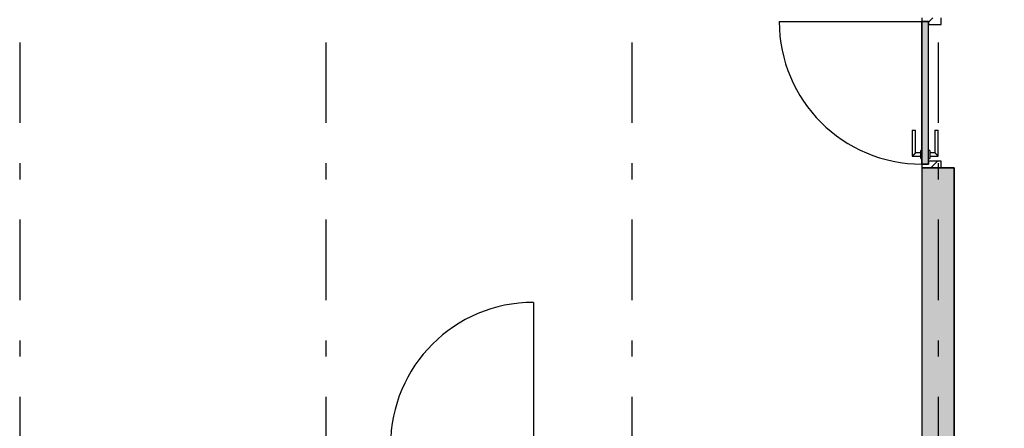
# Model space of a CAD drawing. Extents: x 2 to 87, y -108 to 11.
# Tile 112 of 256: x 21.73 to 27.84, y -70.2 to -67.67. Entities that reach past the tile are written whole.
import ezdxf

# ---------------------------------------------------------------- set-up
doc = ezdxf.new("R2010")
doc.units = 0
doc.header["$MEASUREMENT"] = 0
doc.linetypes.add('DASHDOT', pattern=[1, 0.5, -0.25, 0, -0.25])
for name, color, linetype in [('16', 7, 'CONTINUOUS'), ('25', 7, 'CONTINUOUS'), ('30', 7, 'CONTINUOUS'), ('5', 7, 'CONTINUOUS'), ('6', 7, 'CONTINUOUS'), ('8', 7, 'CONTINUOUS')]:
    doc.layers.add(name, color=color, linetype=linetype)
doc.styles.add('MONOTXT', font='MONOTXT', dxfattribs={"height": 0.2})

# ---------------------------------------------------------------- blocks, each defined once
blk = doc.blocks.new('*N233')
at = {"layer": '8', "color": 62, "linetype": 'Continuous'}
for p, q in [((-0.1, -0.745), (-0.1, 0.141)), ((-0.1, 0.141), (-0.06, 0.141)), ((-0.06, -0.745), (-0.06, 0.141)), ((-0.1, -0.745), (-0.06, -0.745))]:
    blk.add_line(p, q, dxfattribs=at)
for points in [[(-0.1, -0.745), (-0.1, -0.745), (-0.1, 0.141)], [(-0.1, -0.745), (-0.06, -0.745), (-0.06, 0.141)], [(-0.1, -0.745), (-0.1, 0.141), (-0.06, 0.141)], [(-0.06, -0.745), (-0.06, -0.745), (-0.06, 0.141)]]:
    blk.add_solid(points, dxfattribs=at)

msp = doc.modelspace()

# ---------------------------------------------------------------- linework, layer by layer
at = {"layer": '16', "color": 62, "linetype": 'Continuous'}
for p, q in [((26.4416, -67.677), (27.3276, -67.677)), ((24.9156, -69.4215), (24.9156, -70.3075))]:
    msp.add_line(p, q, dxfattribs=at)
for centre, start, end in [((27.3276, -67.677), 180, 270), ((24.9156, -70.3075), 90, 180)]:
    msp.add_arc(centre, 0.886, start, end, dxfattribs=at)
at = {"layer": '25', "color": 62, "linetype": 'Continuous'}
for p, q in [((27.3276, -68.585), (27.5276, -68.585)), ((27.3276, -68.585), (27.3276, -70.4005)), ((27.5276, -68.585), (27.5276, -70.4005))]:
    msp.add_line(p, q, dxfattribs=at)
for points in [[(27.3276, -68.585), (27.3276, -68.585), (27.5276, -68.585)], [(27.3276, -68.585), (27.3276, -70.4005), (27.5276, -70.4005)], [(27.3276, -68.585), (27.5276, -68.585), (27.5276, -70.4005)]]:
    msp.add_solid(points, dxfattribs=at)
at = {"layer": '30', "color": 62, "linetype": 'Continuous'}
for p, q in [((27.3276, -67.655), (27.3276, -67.677)), ((27.3276, -67.677), (27.3676, -67.677)), ((27.3676, -67.677), (27.3676, -67.695)), ((27.3676, -67.695), (27.4476, -67.695)), ((27.4476, -67.695), (27.4476, -67.655)), ((27.3676, -68.563), (27.3276, -68.563)), ((27.3276, -68.563), (27.3276, -68.585)), ((27.4476, -68.545), (27.3676, -68.545)), ((27.3676, -68.545), (27.3676, -68.563)), ((27.4476, -68.585), (27.4476, -68.545))]:
    msp.add_line(p, q, dxfattribs=at)
at = {"layer": '5', "color": 7, "linetype": 'DASHDOT'}
for p, q in [((21.7276, -7.3075), (21.7276, -96.5075)), ((23.6276, -7.3075), (23.6276, -96.5075)), ((25.5276, -7.3075), (25.5276, -96.5075)), ((27.4276, -7.3075), (27.4276, -96.5075))]:
    msp.add_line(p, q, dxfattribs=at)
at = {"layer": '6', "color": 62, "linetype": 'Continuous'}
for p, q in [((27.3276, -68.585), (27.3276, -70.3075)), ((27.5276, -68.585), (27.3276, -68.585)), ((27.5276, -70.4006), (27.5276, -68.585))]:
    msp.add_line(p, q, dxfattribs=at)
at = {"layer": '8', "color": 62, "linetype": 'Continuous'}
for p, q in [((27.3276, -67.677), (27.3276, -68.563)), ((27.3676, -67.677), (27.3276, -67.677)), ((27.3676, -67.6818), (27.3944, -67.655)), ((27.3676, -68.563), (27.3676, -67.677)), ((27.2676, -68.353), (27.2676, -68.513)), ((27.2676, -68.353), (27.2876, -68.353)), ((27.2876, -68.493), (27.2876, -68.353)), ((27.4076, -68.353), (27.4076, -68.493)), ((27.4076, -68.353), (27.4276, -68.353)), ((27.4276, -68.513), (27.4276, -68.353)), ((27.3196, -68.493), (27.2876, -68.493)), ((27.3276, -68.478), (27.3196, -68.478)), ((27.3196, -68.528), (27.3196, -68.478)), ((27.3756, -68.478), (27.3676, -68.478)), ((27.3756, -68.478), (27.3756, -68.528)), ((27.4076, -68.493), (27.3756, -68.493)), ((27.2676, -68.513), (27.3196, -68.513)), ((27.3196, -68.528), (27.3276, -68.528)), ((27.3276, -68.563), (27.3676, -68.563)), ((27.3676, -68.528), (27.3756, -68.528)), ((27.3756, -68.513), (27.4276, -68.513)), ((27.3836, -68.585), (27.4236, -68.545))]:
    msp.add_line(p, q, dxfattribs=at)
for points in [[(27.2876, -68.493), (27.2875, -68.493), (27.2875, -68.4931), (27.2875, -68.4931), (27.2875, -68.4931), (27.2875, -68.4931), (27.2875, -68.4931), (27.2875, -68.4931), (27.2875, -68.4931), (27.2875, -68.4931), (27.2875, -68.4931), (27.2875, -68.4931), (27.2875, -68.4931), (27.2875, -68.4931), (27.2875, -68.4931), (27.2875, -68.4931), (27.2875, -68.4931), (27.2875, -68.4931), (27.2875, -68.4931), (27.2875, -68.4931), (27.2875, -68.4931), (27.2875, -68.4931), (27.2875, -68.4931), (27.2875, -68.4931), (27.2875, -68.4931), (27.2875, -68.4931), (27.2875, -68.4931), (27.2875, -68.4931), (27.2875, -68.4931), (27.2874, -68.4932), (27.2874, -68.4932), (27.2874, -68.4932), (27.2874, -68.4932), (27.2874, -68.4932), (27.2874, -68.4932), (27.2874, -68.4932), (27.2874, -68.4932), (27.2874, -68.4932), (27.2874, -68.4932), (27.2874, -68.4932), (27.2874, -68.4932), (27.2874, -68.4932), (27.2874, -68.4932), (27.2874, -68.4932), (27.2874, -68.4932), (27.2874, -68.4932), (27.2874, -68.4932), (27.2873, -68.4932), (27.2873, -68.4933), (27.2873, -68.4933), (27.2873, -68.4933), (27.2873, -68.4933), (27.2873, -68.4933), (27.2873, -68.4933), (27.2873, -68.4933), (27.2873, -68.4933), (27.2873, -68.4933), (27.2873, -68.4933), (27.2873, -68.4933), (27.2873, -68.4933), (27.2873, -68.4933), (27.2873, -68.4933), (27.2873, -68.4933), (27.2872, -68.4934), (27.2871, -68.4935), (27.2871, -68.4935), (27.2871, -68.4935), (27.2871, -68.4935), (27.2871, -68.4935), (27.2871, -68.4935), (27.2871, -68.4935), (27.2871, -68.4935), (27.2871, -68.4935), (27.2871, -68.4935), (27.2871, -68.4935), (27.287, -68.4935), (27.287, -68.4936), (27.287, -68.4936), (27.287, -68.4936), (27.287, -68.4936), (27.287, -68.4936), (27.287, -68.4936), (27.287, -68.4936), (27.287, -68.4936), (27.287, -68.4936), (27.287, -68.4936), (27.2869, -68.4937), (27.2869, -68.4937), (27.2869, -68.4937), (27.2869, -68.4937), (27.2869, -68.4937), (27.2869, -68.4937), (27.2869, -68.4937), (27.2869, -68.4937), (27.2869, -68.4937), (27.2869, -68.4937), (27.2868, -68.4938), (27.2868, -68.4938), (27.2868, -68.4938), (27.2868, -68.4938), (27.2868, -68.4938), (27.2868, -68.4938), (27.2868, -68.4938), (27.2868, -68.4938), (27.2868, -68.4938), (27.2868, -68.4938), (27.2867, -68.4939), (27.2867, -68.4939), (27.2867, -68.4939), (27.2867, -68.4939), (27.2867, -68.4939), (27.2867, -68.4939), (27.2867, -68.4939), (27.2867, -68.4939), (27.2866, -68.4939), (27.2866, -68.494), (27.2866, -68.494), (27.2866, -68.494), (27.2866, -68.494), (27.2866, -68.494), (27.2866, -68.494), (27.2866, -68.494), (27.2866, -68.494), (27.2865, -68.4941), (27.2865, -68.4941), (27.2865, -68.4941), (27.2865, -68.4941), (27.2865, -68.4941), (27.2865, -68.4941), (27.2865, -68.4941), (27.2865, -68.4941), (27.2864, -68.4942), (27.2864, -68.4942), (27.2864, -68.4942), (27.2864, -68.4942), (27.2864, -68.4942), (27.2864, -68.4942), (27.2864, -68.4942), (27.2864, -68.4942), (27.2863, -68.4943), (27.2863, -68.4943), (27.2863, -68.4943), (27.2863, -68.4943), (27.2863, -68.4943), (27.2863, -68.4943), (27.2863, -68.4943), (27.2862, -68.4944), (27.2862, -68.4944), (27.2862, -68.4944), (27.2862, -68.4944), (27.2862, -68.4944), (27.2862, -68.4944), (27.2862, -68.4944), (27.2861, -68.4945), (27.286, -68.4946), (27.286, -68.4946), (27.286, -68.4946), (27.286, -68.4946), (27.286, -68.4946), (27.286, -68.4946), (27.286, -68.4946), (27.2859, -68.4947), (27.2859, -68.4947), (27.2859, -68.4947), (27.2859, -68.4947), (27.2859, -68.4947), (27.2859, -68.4947), (27.2859, -68.4947), (27.2858, -68.4948), (27.2858, -68.4948), (27.2858, -68.4948), (27.2858, -68.4948), (27.2858, -68.4948), (27.2858, -68.4948), (27.2857, -68.4949), (27.2857, -68.4949), (27.2857, -68.4949), (27.2857, -68.4949), (27.2857, -68.4949), (27.2857, -68.4949), (27.2856, -68.495), (27.2856, -68.495), (27.2856, -68.495), (27.2856, -68.495), (27.2856, -68.495), (27.2856, -68.495), (27.2855, -68.4951), (27.2855, -68.4951), (27.2855, -68.4951), (27.2855, -68.4951), (27.2855, -68.4951), (27.2855, -68.4951), (27.2854, -68.4952), (27.2854, -68.4952), (27.2854, -68.4952), (27.2854, -68.4952), (27.2854, -68.4952), (27.2854, -68.4952), (27.2853, -68.4953), (27.2853, -68.4953), (27.2853, -68.4953), (27.2853, -68.4953), (27.2853, -68.4953), (27.2853, -68.4953), (27.2852, -68.4954), (27.2852, -68.4954), (27.2852, -68.4954), (27.2852, -68.4954), (27.2852, -68.4954), (27.2851, -68.4954), (27.2851, -68.4955), (27.2851, -68.4955), (27.2851, -68.4955), (27.2851, -68.4955), (27.2851, -68.4955), (27.285, -68.4956), (27.285, -68.4956), (27.285, -68.4956), (27.285, -68.4956), (27.285, -68.4956), (27.2849, -68.4956), (27.2849, -68.4957), (27.2849, -68.4957), (27.2849, -68.4957), (27.2849, -68.4957), (27.2849, -68.4957), (27.2848, -68.4958), (27.2848, -68.4958), (27.2848, -68.4958), (27.2848, -68.4958), (27.2848, -68.4958), (27.2847, -68.4959), (27.2847, -68.4959), (27.2847, -68.4959), (27.2847, -68.4959), (27.2847, -68.4959), (27.2846, -68.496), (27.2846, -68.496), (27.2846, -68.496), (27.2846, -68.496), (27.2846, -68.496), (27.2845, -68.4961), (27.2845, -68.4961), (27.2845, -68.4961), (27.2845, -68.4961), (27.2845, -68.4961), (27.2845, -68.4961), (27.2844, -68.4962), (27.2843, -68.4963), (27.2843, -68.4963), (27.2843, -68.4963), (27.2843, -68.4963), (27.2842, -68.4964), (27.2842, -68.4964), (27.2842, -68.4964), (27.2842, -68.4964), (27.2842, -68.4964), (27.2841, -68.4965), (27.2841, -68.4965), (27.2841, -68.4965), (27.2841, -68.4965), (27.2841, -68.4965), (27.284, -68.4966), (27.284, -68.4966), (27.284, -68.4966), (27.284, -68.4966), (27.284, -68.4966), (27.2839, -68.4967), (27.2839, -68.4967), (27.2839, -68.4967), (27.2839, -68.4967), (27.2839, -68.4967), (27.2838, -68.4968), (27.2838, -68.4968), (27.2838, -68.4968), (27.2838, -68.4968), (27.2837, -68.4969), (27.2837, -68.4969), (27.2837, -68.4969), (27.2837, -68.4969), (27.2837, -68.4969), (27.2836, -68.497), (27.2836, -68.497), (27.2836, -68.497), (27.2836, -68.497), (27.2835, -68.497), (27.2835, -68.4971), (27.2835, -68.4971), (27.2835, -68.4971), (27.2835, -68.4971), (27.2834, -68.4972), (27.2834, -68.4972), (27.2834, -68.4972), (27.2834, -68.4972), (27.2833, -68.4972), (27.2833, -68.4973), (27.2833, -68.4973), (27.2833, -68.4973), (27.2833, -68.4973), (27.2832, -68.4974), (27.2832, -68.4974), (27.2832, -68.4974), (27.2832, -68.4974), (27.2831, -68.4975), (27.2831, -68.4975), (27.2831, -68.4975), (27.2831, -68.4975), (27.2831, -68.4975), (27.283, -68.4976), (27.283, -68.4976), (27.283, -68.4976), (27.283, -68.4976), (27.2829, -68.4977), (27.2829, -68.4977), (27.2829, -68.4977), (27.2829, -68.4977), (27.2828, -68.4977), (27.2828, -68.4978), (27.2828, -68.4978), (27.2828, -68.4978), (27.2828, -68.4978), (27.2827, -68.4979), (27.2827, -68.4979), (27.2827, -68.4979), (27.2827, -68.4979), (27.2826, -68.498), (27.2826, -68.498), (27.2826, -68.498), (27.2826, -68.498), (27.2825, -68.4981), (27.2825, -68.4981), (27.2825, -68.4981), (27.2825, -68.4981), (27.2824, -68.4981), (27.2824, -68.4982), (27.2824, -68.4982), (27.2824, -68.4982), (27.2824, -68.4982), (27.2823, -68.4983), (27.2823, -68.4983), (27.2823, -68.4983), (27.2823, -68.4983), (27.2822, -68.4984), (27.2821, -68.4985), (27.2821, -68.4985), (27.2821, -68.4985), (27.2821, -68.4985), (27.282, -68.4986), (27.282, -68.4986), (27.282, -68.4986), (27.282, -68.4986), (27.2819, -68.4987), (27.2819, -68.4987), (27.2819, -68.4987), (27.2819, -68.4987), (27.2818, -68.4988), (27.2818, -68.4988), (27.2818, -68.4988), (27.2818, -68.4988), (27.2817, -68.4989), (27.2817, -68.4989), (27.2817, -68.4989), (27.2817, -68.4989), (27.2816, -68.499), (27.2816, -68.499), (27.2816, -68.499), (27.2816, -68.499), (27.2815, -68.4991), (27.2815, -68.4991), (27.2815, -68.4991), (27.2815, -68.4991), (27.2814, -68.4992), (27.2814, -68.4992), (27.2814, -68.4992), (27.2814, -68.4992), (27.2813, -68.4993), (27.2813, -68.4993), (27.2813, -68.4993), (27.2813, -68.4993), (27.2812, -68.4994), (27.2812, -68.4994), (27.2812, -68.4994), (27.2812, -68.4994), (27.2811, -68.4995), (27.2811, -68.4995), (27.2811, -68.4995), (27.2811, -68.4995), (27.281, -68.4996), (27.281, -68.4996), (27.281, -68.4996), (27.281, -68.4996), (27.2809, -68.4997), (27.2809, -68.4997), (27.2809, -68.4997), (27.2809, -68.4997), (27.2808, -68.4998), (27.2808, -68.4998), (27.2808, -68.4998), (27.2807, -68.4998), (27.2807, -68.4999), (27.2807, -68.4999), (27.2807, -68.4999), (27.2806, -68.5), (27.2806, -68.5), (27.2806, -68.5), (27.2806, -68.5), (27.2805, -68.5001), (27.2805, -68.5001), (27.2805, -68.5001), (27.2805, -68.5001), (27.2804, -68.5002), (27.2804, -68.5002), (27.2804, -68.5002), (27.2804, -68.5002), (27.2803, -68.5003), (27.2803, -68.5003), (27.2803, -68.5003), (27.2803, -68.5003), (27.2802, -68.5004), (27.2802, -68.5004), (27.2802, -68.5004), (27.2802, -68.5004), (27.2801, -68.5005), (27.2801, -68.5005), (27.2801, -68.5005), (27.28, -68.5006), (27.28, -68.5006), (27.28, -68.5006), (27.28, -68.5006), (27.2799, -68.5007), (27.2799, -68.5007), (27.2799, -68.5007), (27.2799, -68.5007), (27.2798, -68.5008), (27.2798, -68.5008), (27.2798, -68.5008), (27.2798, -68.5008), (27.2797, -68.5009), (27.2797, -68.5009), (27.2797, -68.5009), (27.2796, -68.501), (27.2795, -68.5011), (27.2795, -68.5011), (27.2795, -68.5011), (27.2795, -68.5011), (27.2794, -68.5012), (27.2794, -68.5012), (27.2794, -68.5012), (27.2794, -68.5012), (27.2793, -68.5013), (27.2793, -68.5013), (27.2793, -68.5013), (27.2792, -68.5014), (27.2792, -68.5014), (27.2792, -68.5014), (27.2792, -68.5014), (27.2791, -68.5015), (27.2791, -68.5015), (27.2791, -68.5015), (27.2791, -68.5015), (27.279, -68.5016), (27.279, -68.5016), (27.279, -68.5016), (27.2789, -68.5017), (27.2789, -68.5017), (27.2789, -68.5017), (27.2789, -68.5017), (27.2788, -68.5018), (27.2788, -68.5018), (27.2788, -68.5018), (27.2788, -68.5018), (27.2787, -68.5019), (27.2787, -68.5019), (27.2787, -68.5019), (27.2786, -68.502), (27.2786, -68.502), (27.2786, -68.502), (27.2786, -68.502), (27.2785, -68.5021), (27.2785, -68.5021), (27.2785, -68.5021), (27.2785, -68.5021), (27.2784, -68.5022), (27.2784, -68.5022), (27.2784, -68.5022), (27.2783, -68.5022), (27.2783, -68.5023), (27.2783, -68.5023), (27.2783, -68.5023), (27.2782, -68.5024), (27.2782, -68.5024), (27.2782, -68.5024), (27.2782, -68.5024), (27.2781, -68.5025), (27.2781, -68.5025), (27.2781, -68.5025), (27.278, -68.5025), (27.278, -68.5026), (27.278, -68.5026), (27.278, -68.5026), (27.2779, -68.5027), (27.2779, -68.5027), (27.2779, -68.5027), (27.2779, -68.5027), (27.2778, -68.5028), (27.2778, -68.5028), (27.2778, -68.5028), (27.2777, -68.5028), (27.2777, -68.5029), (27.2777, -68.5029), (27.2777, -68.5029), (27.2776, -68.503), (27.2776, -68.503), (27.2776, -68.503), (27.2776, -68.503), (27.2775, -68.5031), (27.2775, -68.5031), (27.2775, -68.5031), (27.2775, -68.5031), (27.2774, -68.5032), (27.2774, -68.5032), (27.2774, -68.5032), (27.2773, -68.5033), (27.2773, -68.5033), (27.2773, -68.5033), (27.2773, -68.5033), (27.2772, -68.5034), (27.2772, -68.5034), (27.2772, -68.5034), (27.2772, -68.5034), (27.2771, -68.5035), (27.2771, -68.5035), (27.2771, -68.5035), (27.277, -68.5036), (27.277, -68.5036), (27.277, -68.5036), (27.277, -68.5036), (27.2769, -68.5037), (27.2768, -68.5038), (27.2768, -68.5038), (27.2768, -68.5038), (27.2767, -68.5039), (27.2767, -68.5039), (27.2767, -68.5039), (27.2767, -68.5039), (27.2766, -68.504), (27.2766, -68.504), (27.2766, -68.504), (27.2766, -68.504), (27.2765, -68.5041), (27.2765, -68.5041), (27.2765, -68.5041), (27.2764, -68.5042), (27.2764, -68.5042), (27.2764, -68.5042), (27.2764, -68.5042), (27.2763, -68.5043), (27.2763, -68.5043), (27.2763, -68.5043), (27.2763, -68.5043), (27.2762, -68.5044), (27.2762, -68.5044), (27.2762, -68.5044), (27.2761, -68.5045), (27.2761, -68.5045), (27.2761, -68.5045), (27.2761, -68.5045), (27.276, -68.5046), (27.276, -68.5046), (27.276, -68.5046), (27.276, -68.5046), (27.2759, -68.5047), (27.2759, -68.5047), (27.2759, -68.5047), (27.2758, -68.5048), (27.2758, -68.5048), (27.2758, -68.5048), (27.2758, -68.5048), (27.2757, -68.5049), (27.2757, -68.5049), (27.2757, -68.5049), (27.2757, -68.5049), (27.2756, -68.505), (27.2756, -68.505), (27.2756, -68.505), (27.2756, -68.505), (27.2755, -68.5051), (27.2755, -68.5051), (27.2755, -68.5051), (27.2754, -68.5052), (27.2754, -68.5052), (27.2754, -68.5052), (27.2754, -68.5052), (27.2753, -68.5053), (27.2753, -68.5053), (27.2753, -68.5053), (27.2753, -68.5053), (27.2752, -68.5054), (27.2752, -68.5054), (27.2752, -68.5054), (27.2752, -68.5054), (27.2751, -68.5055), (27.2751, -68.5055), (27.2751, -68.5055), (27.275, -68.5056), (27.275, -68.5056), (27.275, -68.5056), (27.275, -68.5056), (27.2749, -68.5057), (27.2749, -68.5057), (27.2749, -68.5057), (27.2749, -68.5057), (27.2748, -68.5058), (27.2748, -68.5058), (27.2748, -68.5058), (27.2748, -68.5058), (27.2747, -68.5059), (27.2747, -68.5059), (27.2747, -68.5059), (27.2747, -68.5059), (27.2746, -68.506), (27.2746, -68.506), (27.2746, -68.506), (27.2746, -68.506), (27.2745, -68.5061), (27.2745, -68.5061), (27.2745, -68.5061), (27.2744, -68.5062), (27.2744, -68.5062), (27.2744, -68.5062), (27.2744, -68.5062), (27.2743, -68.5063), (27.2742, -68.5064), (27.2742, -68.5064), (27.2742, -68.5064), (27.2742, -68.5064), (27.2741, -68.5065), (27.2741, -68.5065), (27.2741, -68.5065), (27.2741, -68.5065), (27.274, -68.5066), (27.274, -68.5066), (27.274, -68.5066), (27.274, -68.5066), (27.2739, -68.5067), (27.2739, -68.5067), (27.2739, -68.5067), (27.2739, -68.5067), (27.2738, -68.5068), (27.2738, -68.5068), (27.2738, -68.5068), (27.2738, -68.5068), (27.2737, -68.5069), (27.2737, -68.5069), (27.2737, -68.5069), (27.2737, -68.5069), (27.2736, -68.507), (27.2736, -68.507), (27.2736, -68.507), (27.2736, -68.507), (27.2735, -68.5071), (27.2735, -68.5071), (27.2735, -68.5071), (27.2735, -68.5071), (27.2734, -68.5072), (27.2734, -68.5072), (27.2734, -68.5072), (27.2734, -68.5072), (27.2733, -68.5073), (27.2733, -68.5073), (27.2733, -68.5073), (27.2733, -68.5073), (27.2732, -68.5074), (27.2732, -68.5074), (27.2732, -68.5074), (27.2732, -68.5074), (27.2731, -68.5075), (27.2731, -68.5075), (27.2731, -68.5075), (27.2731, -68.5075), (27.273, -68.5076), (27.273, -68.5076), (27.273, -68.5076), (27.273, -68.5076), (27.2729, -68.5077), (27.2729, -68.5077), (27.2729, -68.5077), (27.2729, -68.5077), (27.2728, -68.5078), (27.2728, -68.5078), (27.2728, -68.5078), (27.2728, -68.5078), (27.2727, -68.5078), (27.2727, -68.5079), (27.2727, -68.5079), (27.2727, -68.5079), (27.2727, -68.5079), (27.2726, -68.508), (27.2726, -68.508), (27.2726, -68.508), (27.2726, -68.508), (27.2725, -68.5081), (27.2725, -68.5081), (27.2725, -68.5081), (27.2725, -68.5081), (27.2724, -68.5082), (27.2724, -68.5082), (27.2724, -68.5082), (27.2724, -68.5082), (27.2724, -68.5082), (27.2723, -68.5083), (27.2723, -68.5083), (27.2723, -68.5083), (27.2723, -68.5083), (27.2722, -68.5084), (27.2722, -68.5084), (27.2722, -68.5084), (27.2722, -68.5084), (27.2721, -68.5085), (27.2721, -68.5085), (27.2721, -68.5085), (27.2721, -68.5085), (27.2721, -68.5085), (27.272, -68.5086), (27.272, -68.5086), (27.272, -68.5086), (27.272, -68.5086), (27.2719, -68.5087), (27.2719, -68.5087), (27.2719, -68.5087), (27.2719, -68.5087), (27.2719, -68.5088), (27.2718, -68.5088), (27.2718, -68.5088), (27.2718, -68.5088), (27.2718, -68.5088), (27.2717, -68.5089), (27.2717, -68.5089), (27.2717, -68.5089), (27.2717, -68.5089), (27.2717, -68.5089), (27.2716, -68.509), (27.2716, -68.509), (27.2716, -68.509), (27.2716, -68.509), (27.2715, -68.5091), (27.2715, -68.5091), (27.2715, -68.5091), (27.2715, -68.5091), (27.2715, -68.5091), (27.2714, -68.5092), (27.2714, -68.5092), (27.2714, -68.5092), (27.2714, -68.5092), (27.2713, -68.5093), (27.2713, -68.5093), (27.2713, -68.5093), (27.2713, -68.5093), (27.2713, -68.5093), (27.2712, -68.5094), (27.2712, -68.5094), (27.2712, -68.5094), (27.2712, -68.5094), (27.2712, -68.5094), (27.2711, -68.5095), (27.2711, -68.5095), (27.2711, -68.5095), (27.2711, -68.5095), (27.2711, -68.5095), (27.271, -68.5096), (27.271, -68.5096), (27.271, -68.5096), (27.271, -68.5096), (27.2709, -68.5096), (27.2709, -68.5097), (27.2709, -68.5097), (27.2709, -68.5097), (27.2709, -68.5097), (27.2708, -68.5098), (27.2708, -68.5098), (27.2708, -68.5098), (27.2708, -68.5098), (27.2708, -68.5098), (27.2707, -68.5099), (27.2707, -68.5099), (27.2707, -68.5099), (27.2707, -68.5099), (27.2707, -68.5099), (27.2706, -68.5099), (27.2706, -68.51), (27.2706, -68.51), (27.2706, -68.51), (27.2706, -68.51), (27.2706, -68.51), (27.2705, -68.5101), (27.2705, -68.5101), (27.2705, -68.5101), (27.2705, -68.5101), (27.2705, -68.5101), (27.2704, -68.5102), (27.2704, -68.5102), (27.2704, -68.5102), (27.2704, -68.5102), (27.2704, -68.5102), (27.2703, -68.5103), (27.2703, -68.5103), (27.2703, -68.5103), (27.2703, -68.5103), (27.2703, -68.5103), (27.2703, -68.5103), (27.2702, -68.5104), (27.2702, -68.5104), (27.2702, -68.5104), (27.2702, -68.5104), (27.2702, -68.5104), (27.2701, -68.5105), (27.2701, -68.5105), (27.2701, -68.5105), (27.2701, -68.5105), (27.2701, -68.5105), (27.2701, -68.5105), (27.27, -68.5106), (27.27, -68.5106), (27.27, -68.5106), (27.27, -68.5106), (27.27, -68.5106), (27.2699, -68.5107), (27.2698, -68.5108), (27.2698, -68.5108), (27.2698, -68.5108), (27.2698, -68.5108), (27.2698, -68.5108), (27.2698, -68.5108), (27.2697, -68.5109), (27.2697, -68.5109), (27.2697, -68.5109), (27.2697, -68.5109), (27.2697, -68.5109), (27.2697, -68.5109), (27.2696, -68.511), (27.2696, -68.511), (27.2696, -68.511), (27.2696, -68.511), (27.2696, -68.511), (27.2696, -68.511), (27.2695, -68.5111), (27.2695, -68.5111), (27.2695, -68.5111), (27.2695, -68.5111), (27.2695, -68.5111), (27.2695, -68.5111), (27.2694, -68.5112), (27.2694, -68.5112), (27.2694, -68.5112), (27.2694, -68.5112), (27.2694, -68.5112), (27.2694, -68.5112), (27.2693, -68.5113), (27.2693, -68.5113), (27.2693, -68.5113), (27.2693, -68.5113), (27.2693, -68.5113), (27.2693, -68.5113), (27.2693, -68.5113), (27.2692, -68.5114), (27.2692, -68.5114), (27.2692, -68.5114), (27.2692, -68.5114), (27.2692, -68.5114), (27.2692, -68.5114), (27.2692, -68.5114), (27.2691, -68.5115), (27.2691, -68.5115), (27.2691, -68.5115), (27.2691, -68.5115), (27.2691, -68.5115), (27.2691, -68.5115), (27.2691, -68.5115), (27.269, -68.5116), (27.269, -68.5116), (27.269, -68.5116), (27.269, -68.5116), (27.269, -68.5116), (27.269, -68.5116), (27.269, -68.5116), (27.2689, -68.5117), (27.2689, -68.5117), (27.2689, -68.5117), (27.2689, -68.5117), (27.2689, -68.5117), (27.2689, -68.5117), (27.2689, -68.5117), (27.2688, -68.5118), (27.2688, -68.5118), (27.2688, -68.5118), (27.2688, -68.5118), (27.2688, -68.5118), (27.2688, -68.5118), (27.2688, -68.5118), (27.2688, -68.5118), (27.2687, -68.5119), (27.2687, -68.5119), (27.2687, -68.5119), (27.2687, -68.5119), (27.2687, -68.5119), (27.2687, -68.5119), (27.2687, -68.5119), (27.2687, -68.5119), (27.2686, -68.512), (27.2686, -68.512), (27.2686, -68.512), (27.2686, -68.512), (27.2686, -68.512), (27.2686, -68.512), (27.2686, -68.512), (27.2686, -68.512), (27.2686, -68.512), (27.2684, -68.5122), (27.2683, -68.5123), (27.2683, -68.5123), (27.2683, -68.5123), (27.2683, -68.5123), (27.2683, -68.5123), (27.2683, -68.5123), (27.2683, -68.5123), (27.2683, -68.5123), (27.2683, -68.5123), (27.2683, -68.5123), (27.2682, -68.5124), (27.2682, -68.5124), (27.2682, -68.5124), (27.2682, -68.5124), (27.2682, -68.5124), (27.2682, -68.5124), (27.2682, -68.5124), (27.2682, -68.5124), (27.2682, -68.5124), (27.2682, -68.5124), (27.2681, -68.5125), (27.2681, -68.5125), (27.2681, -68.5125), (27.2681, -68.5125), (27.2681, -68.5125), (27.2681, -68.5125), (27.2681, -68.5125), (27.2681, -68.5125), (27.2681, -68.5125), (27.2681, -68.5125), (27.2681, -68.5125), (27.2681, -68.5125), (27.268, -68.5126), (27.268, -68.5126), (27.268, -68.5126), (27.268, -68.5126), (27.268, -68.5126), (27.268, -68.5126), (27.268, -68.5126), (27.268, -68.5126), (27.268, -68.5126), (27.268, -68.5126), (27.268, -68.5126), (27.268, -68.5126), (27.268, -68.5126), (27.2679, -68.5127), (27.2679, -68.5127), (27.2679, -68.5127), (27.2679, -68.5127), (27.2679, -68.5127), (27.2679, -68.5127), (27.2679, -68.5127), (27.2679, -68.5127), (27.2679, -68.5127), (27.2679, -68.5127), (27.2679, -68.5127), (27.2679, -68.5127), (27.2679, -68.5127), (27.2679, -68.5127), (27.2679, -68.5127), (27.2678, -68.5128), (27.2678, -68.5128), (27.2678, -68.5128), (27.2678, -68.5128), (27.2678, -68.5128), (27.2678, -68.5128), (27.2678, -68.5128), (27.2678, -68.5128), (27.2678, -68.5128), (27.2678, -68.5128), (27.2678, -68.5128), (27.2678, -68.5128), (27.2678, -68.5128), (27.2678, -68.5128), (27.2678, -68.5128), (27.2678, -68.5128), (27.2678, -68.5128), (27.2678, -68.5128), (27.2678, -68.5128), (27.2677, -68.5129), (27.2676, -68.513)], [(27.4276, -68.513), (27.4275, -68.513), (27.4275, -68.5129), (27.4275, -68.5129), (27.4275, -68.5129), (27.4275, -68.5129), (27.4275, -68.5129), (27.4275, -68.5129), (27.4275, -68.5129), (27.4275, -68.5129), (27.4275, -68.5129), (27.4275, -68.5129), (27.4275, -68.5129), (27.4275, -68.5129), (27.4275, -68.5129), (27.4275, -68.5129), (27.4275, -68.5129), (27.4275, -68.5129), (27.4275, -68.5129), (27.4275, -68.5129), (27.4275, -68.5129), (27.4275, -68.5129), (27.4275, -68.5129), (27.4275, -68.5129), (27.4275, -68.5129), (27.4275, -68.5129), (27.4275, -68.5129), (27.4275, -68.5129), (27.4275, -68.5129), (27.4274, -68.5128), (27.4274, -68.5128), (27.4274, -68.5128), (27.4274, -68.5128), (27.4274, -68.5128), (27.4274, -68.5128), (27.4274, -68.5128), (27.4274, -68.5128), (27.4274, -68.5128), (27.4274, -68.5128), (27.4274, -68.5128), (27.4274, -68.5128), (27.4274, -68.5128), (27.4274, -68.5128), (27.4274, -68.5128), (27.4274, -68.5128), (27.4274, -68.5128), (27.4274, -68.5128), (27.4274, -68.5128), (27.4273, -68.5127), (27.4273, -68.5127), (27.4273, -68.5127), (27.4273, -68.5127), (27.4273, -68.5127), (27.4273, -68.5127), (27.4273, -68.5127), (27.4273, -68.5127), (27.4273, -68.5127), (27.4273, -68.5127), (27.4273, -68.5127), (27.4273, -68.5127), (27.4273, -68.5127), (27.4273, -68.5127), (27.4273, -68.5127), (27.4272, -68.5126), (27.4271, -68.5125), (27.4271, -68.5125), (27.4271, -68.5125), (27.4271, -68.5125), (27.4271, -68.5125), (27.4271, -68.5125), (27.4271, -68.5125), (27.4271, -68.5125), (27.4271, -68.5125), (27.4271, -68.5125), (27.4271, -68.5125), (27.4271, -68.5125), (27.427, -68.5124), (27.427, -68.5124), (27.427, -68.5124), (27.427, -68.5124), (27.427, -68.5124), (27.427, -68.5124), (27.427, -68.5124), (27.427, -68.5124), (27.427, -68.5124), (27.427, -68.5124), (27.4269, -68.5123), (27.4269, -68.5123), (27.4269, -68.5123), (27.4269, -68.5123), (27.4269, -68.5123), (27.4269, -68.5123), (27.4269, -68.5123), (27.4269, -68.5123), (27.4269, -68.5123), (27.4269, -68.5123), (27.4268, -68.5122), (27.4268, -68.5122), (27.4268, -68.5122), (27.4268, -68.5122), (27.4268, -68.5122), (27.4268, -68.5122), (27.4268, -68.5122), (27.4268, -68.5122), (27.4268, -68.5122), (27.4268, -68.5122), (27.4267, -68.5121), (27.4267, -68.5121), (27.4267, -68.5121), (27.4267, -68.5121), (27.4267, -68.5121), (27.4267, -68.5121), (27.4267, -68.5121), (27.4267, -68.5121), (27.4266, -68.512), (27.4266, -68.512), (27.4266, -68.512), (27.4266, -68.512), (27.4266, -68.512), (27.4266, -68.512), (27.4266, -68.512), (27.4266, -68.512), (27.4266, -68.512), (27.4265, -68.5119), (27.4265, -68.5119), (27.4265, -68.5119), (27.4265, -68.5119), (27.4265, -68.5119), (27.4265, -68.5119), (27.4265, -68.5119), (27.4265, -68.5119), (27.4264, -68.5118), (27.4264, -68.5118), (27.4264, -68.5118), (27.4264, -68.5118), (27.4264, -68.5118), (27.4264, -68.5118), (27.4264, -68.5118), (27.4264, -68.5118), (27.4263, -68.5117), (27.4263, -68.5117), (27.4263, -68.5117), (27.4263, -68.5117), (27.4263, -68.5117), (27.4263, -68.5117), (27.4263, -68.5117), (27.4262, -68.5116), (27.4262, -68.5116), (27.4262, -68.5116), (27.4262, -68.5116), (27.4262, -68.5116), (27.4262, -68.5116), (27.4262, -68.5116), (27.4261, -68.5115), (27.426, -68.5114), (27.426, -68.5114), (27.426, -68.5114), (27.426, -68.5114), (27.426, -68.5114), (27.426, -68.5114), (27.426, -68.5114), (27.4259, -68.5113), (27.4259, -68.5113), (27.4259, -68.5113), (27.4259, -68.5113), (27.4259, -68.5113), (27.4259, -68.5113), (27.4259, -68.5113), (27.4258, -68.5112), (27.4258, -68.5112), (27.4258, -68.5112), (27.4258, -68.5112), (27.4258, -68.5112), (27.4258, -68.5112), (27.4257, -68.5111), (27.4257, -68.5111), (27.4257, -68.5111), (27.4257, -68.5111), (27.4257, -68.5111), (27.4257, -68.5111), (27.4256, -68.511), (27.4256, -68.511), (27.4256, -68.511), (27.4256, -68.511), (27.4256, -68.511), (27.4256, -68.511), (27.4255, -68.5109), (27.4255, -68.5109), (27.4255, -68.5109), (27.4255, -68.5109), (27.4255, -68.5109), (27.4255, -68.5109), (27.4254, -68.5108), (27.4254, -68.5108), (27.4254, -68.5108), (27.4254, -68.5108), (27.4254, -68.5108), (27.4254, -68.5108), (27.4253, -68.5107), (27.4253, -68.5107), (27.4253, -68.5107), (27.4253, -68.5107), (27.4253, -68.5107), (27.4253, -68.5107), (27.4252, -68.5106), (27.4252, -68.5106), (27.4252, -68.5106), (27.4252, -68.5106), (27.4252, -68.5106), (27.4251, -68.5105), (27.4251, -68.5105), (27.4251, -68.5105), (27.4251, -68.5105), (27.4251, -68.5105), (27.4251, -68.5105), (27.425, -68.5104), (27.425, -68.5104), (27.425, -68.5104), (27.425, -68.5104), (27.425, -68.5104), (27.4249, -68.5103), (27.4249, -68.5103), (27.4249, -68.5103), (27.4249, -68.5103), (27.4249, -68.5103), (27.4249, -68.5103), (27.4248, -68.5102), (27.4248, -68.5102), (27.4248, -68.5102), (27.4248, -68.5102), (27.4248, -68.5102), (27.4247, -68.5101), (27.4247, -68.5101), (27.4247, -68.5101), (27.4247, -68.5101), (27.4247, -68.5101), (27.4246, -68.51), (27.4246, -68.51), (27.4246, -68.51), (27.4246, -68.51), (27.4246, -68.51), (27.4245, -68.5099), (27.4245, -68.5099), (27.4245, -68.5099), (27.4245, -68.5099), (27.4245, -68.5099), (27.4245, -68.5099), (27.4244, -68.5098), (27.4243, -68.5097), (27.4243, -68.5097), (27.4243, -68.5097), (27.4243, -68.5097), (27.4242, -68.5096), (27.4242, -68.5096), (27.4242, -68.5096), (27.4242, -68.5096), (27.4242, -68.5096), (27.4241, -68.5095), (27.4241, -68.5095), (27.4241, -68.5095), (27.4241, -68.5095), (27.4241, -68.5095), (27.424, -68.5094), (27.424, -68.5094), (27.424, -68.5094), (27.424, -68.5094), (27.424, -68.5094), (27.4239, -68.5093), (27.4239, -68.5093), (27.4239, -68.5093), (27.4239, -68.5093), (27.4239, -68.5093), (27.4238, -68.5092), (27.4238, -68.5092), (27.4238, -68.5092), (27.4238, -68.5092), (27.4237, -68.5091), (27.4237, -68.5091), (27.4237, -68.5091), (27.4237, -68.5091), (27.4237, -68.5091), (27.4236, -68.509), (27.4236, -68.509), (27.4236, -68.509), (27.4236, -68.509), (27.4235, -68.5089), (27.4235, -68.5089), (27.4235, -68.5089), (27.4235, -68.5089), (27.4235, -68.5089), (27.4234, -68.5088), (27.4234, -68.5088), (27.4234, -68.5088), (27.4234, -68.5088), (27.4234, -68.5088), (27.4233, -68.5087), (27.4233, -68.5087), (27.4233, -68.5087), (27.4233, -68.5087), (27.4232, -68.5086), (27.4232, -68.5086), (27.4232, -68.5086), (27.4232, -68.5086), (27.4231, -68.5085), (27.4231, -68.5085), (27.4231, -68.5085), (27.4231, -68.5085), (27.4231, -68.5085), (27.423, -68.5084), (27.423, -68.5084), (27.423, -68.5084), (27.423, -68.5084), (27.4229, -68.5083), (27.4229, -68.5083), (27.4229, -68.5083), (27.4229, -68.5083), (27.4228, -68.5082), (27.4228, -68.5082), (27.4228, -68.5082), (27.4228, -68.5082), (27.4228, -68.5082), (27.4227, -68.5081), (27.4227, -68.5081), (27.4227, -68.5081), (27.4227, -68.5081), (27.4226, -68.508), (27.4226, -68.508), (27.4226, -68.508), (27.4226, -68.508), (27.4225, -68.5079), (27.4225, -68.5079), (27.4225, -68.5079), (27.4225, -68.5079), (27.4225, -68.5078), (27.4224, -68.5078), (27.4224, -68.5078), (27.4224, -68.5078), (27.4224, -68.5078), (27.4223, -68.5077), (27.4223, -68.5077), (27.4223, -68.5077), (27.4223, -68.5077), (27.4222, -68.5076), (27.4221, -68.5075), (27.4221, -68.5075), (27.4221, -68.5075), (27.4221, -68.5075), (27.422, -68.5074), (27.422, -68.5074), (27.422, -68.5074), (27.422, -68.5074), (27.4219, -68.5073), (27.4219, -68.5073), (27.4219, -68.5073), (27.4219, -68.5073), (27.4218, -68.5072), (27.4218, -68.5072), (27.4218, -68.5072), (27.4218, -68.5072), (27.4217, -68.5071), (27.4217, -68.5071), (27.4217, -68.5071), (27.4217, -68.5071), (27.4216, -68.507), (27.4216, -68.507), (27.4216, -68.507), (27.4216, -68.507), (27.4215, -68.5069), (27.4215, -68.5069), (27.4215, -68.5069), (27.4215, -68.5069), (27.4214, -68.5068), (27.4214, -68.5068), (27.4214, -68.5068), (27.4214, -68.5068), (27.4213, -68.5067), (27.4213, -68.5067), (27.4213, -68.5067), (27.4213, -68.5067), (27.4212, -68.5066), (27.4212, -68.5066), (27.4212, -68.5066), (27.4212, -68.5066), (27.4211, -68.5065), (27.4211, -68.5065), (27.4211, -68.5065), (27.4211, -68.5065), (27.421, -68.5064), (27.421, -68.5064), (27.421, -68.5064), (27.421, -68.5064), (27.4209, -68.5063), (27.4209, -68.5063), (27.4209, -68.5063), (27.4209, -68.5063), (27.4208, -68.5062), (27.4208, -68.5062), (27.4208, -68.5062), (27.4207, -68.5062), (27.4207, -68.5061), (27.4207, -68.5061), (27.4207, -68.5061), (27.4206, -68.506), (27.4206, -68.506), (27.4206, -68.506), (27.4206, -68.506), (27.4205, -68.5059), (27.4205, -68.5059), (27.4205, -68.5059), (27.4205, -68.5059), (27.4204, -68.5058), (27.4204, -68.5058), (27.4204, -68.5058), (27.4204, -68.5058), (27.4203, -68.5057), (27.4203, -68.5057), (27.4203, -68.5057), (27.4203, -68.5057), (27.4202, -68.5056), (27.4202, -68.5056), (27.4202, -68.5056), (27.4202, -68.5056), (27.4201, -68.5055), (27.4201, -68.5055), (27.4201, -68.5055), (27.42, -68.5054), (27.42, -68.5054), (27.42, -68.5054), (27.42, -68.5054), (27.4199, -68.5053), (27.4199, -68.5053), (27.4199, -68.5053), (27.4199, -68.5053), (27.4198, -68.5052), (27.4198, -68.5052), (27.4198, -68.5052), (27.4198, -68.5052), (27.4197, -68.5051), (27.4197, -68.5051), (27.4197, -68.5051), (27.4196, -68.505), (27.4195, -68.5049), (27.4195, -68.5049), (27.4195, -68.5049), (27.4195, -68.5049), (27.4194, -68.5048), (27.4194, -68.5048), (27.4194, -68.5048), (27.4194, -68.5048), (27.4193, -68.5047), (27.4193, -68.5047), (27.4193, -68.5047), (27.4192, -68.5046), (27.4192, -68.5046), (27.4192, -68.5046), (27.4192, -68.5046), (27.4191, -68.5045), (27.4191, -68.5045), (27.4191, -68.5045), (27.4191, -68.5045), (27.419, -68.5044), (27.419, -68.5044), (27.419, -68.5044), (27.4189, -68.5043), (27.4189, -68.5043), (27.4189, -68.5043), (27.4189, -68.5043), (27.4188, -68.5042), (27.4188, -68.5042), (27.4188, -68.5042), (27.4188, -68.5042), (27.4187, -68.5041), (27.4187, -68.5041), (27.4187, -68.5041), (27.4186, -68.504), (27.4186, -68.504), (27.4186, -68.504), (27.4186, -68.504), (27.4185, -68.5039), (27.4185, -68.5039), (27.4185, -68.5039), (27.4185, -68.5039), (27.4184, -68.5038), (27.4184, -68.5038), (27.4184, -68.5038), (27.4183, -68.5037), (27.4183, -68.5037), (27.4183, -68.5037), (27.4183, -68.5037), (27.4182, -68.5036), (27.4182, -68.5036), (27.4182, -68.5036), (27.4182, -68.5036), (27.4181, -68.5035), (27.4181, -68.5035), (27.4181, -68.5035), (27.418, -68.5034), (27.418, -68.5034), (27.418, -68.5034), (27.418, -68.5034), (27.4179, -68.5033), (27.4179, -68.5033), (27.4179, -68.5033), (27.4179, -68.5033), (27.4178, -68.5032), (27.4178, -68.5032), (27.4178, -68.5032), (27.4177, -68.5031), (27.4177, -68.5031), (27.4177, -68.5031), (27.4177, -68.5031), (27.4176, -68.503), (27.4176, -68.503), (27.4176, -68.503), (27.4176, -68.503), (27.4175, -68.5029), (27.4175, -68.5029), (27.4175, -68.5029), (27.4175, -68.5028), (27.4174, -68.5028), (27.4174, -68.5028), (27.4174, -68.5028), (27.4173, -68.5027), (27.4173, -68.5027), (27.4173, -68.5027), (27.4173, -68.5027), (27.4172, -68.5026), (27.4172, -68.5026), (27.4172, -68.5026), (27.4172, -68.5025), (27.4171, -68.5025), (27.4171, -68.5025), (27.4171, -68.5025), (27.417, -68.5024), (27.417, -68.5024), (27.417, -68.5024), (27.417, -68.5024), (27.4169, -68.5023), (27.4169, -68.5022), (27.4168, -68.5022), (27.4168, -68.5022), (27.4168, -68.5022), (27.4167, -68.5021), (27.4167, -68.5021), (27.4167, -68.5021), (27.4167, -68.5021), (27.4166, -68.502), (27.4166, -68.502), (27.4166, -68.502), (27.4166, -68.502), (27.4165, -68.5019), (27.4165, -68.5019), (27.4165, -68.5019), (27.4164, -68.5018), (27.4164, -68.5018), (27.4164, -68.5018), (27.4164, -68.5018), (27.4163, -68.5017), (27.4163, -68.5017), (27.4163, -68.5017), (27.4163, -68.5017), (27.4162, -68.5016), (27.4162, -68.5016), (27.4162, -68.5016), (27.4161, -68.5015), (27.4161, -68.5015), (27.4161, -68.5015), (27.4161, -68.5015), (27.416, -68.5014), (27.416, -68.5014), (27.416, -68.5014), (27.416, -68.5014), (27.4159, -68.5013), (27.4159, -68.5013), (27.4159, -68.5013), (27.4158, -68.5012), (27.4158, -68.5012), (27.4158, -68.5012), (27.4158, -68.5012), (27.4157, -68.5011), (27.4157, -68.5011), (27.4157, -68.5011), (27.4157, -68.5011), (27.4156, -68.501), (27.4156, -68.501), (27.4156, -68.501), (27.4156, -68.501), (27.4155, -68.5009), (27.4155, -68.5009), (27.4155, -68.5009), (27.4154, -68.5008), (27.4154, -68.5008), (27.4154, -68.5008), (27.4154, -68.5008), (27.4153, -68.5007), (27.4153, -68.5007), (27.4153, -68.5007), (27.4153, -68.5007), (27.4152, -68.5006), (27.4152, -68.5006), (27.4152, -68.5006), (27.4152, -68.5006), (27.4151, -68.5005), (27.4151, -68.5005), (27.4151, -68.5005), (27.415, -68.5004), (27.415, -68.5004), (27.415, -68.5004), (27.415, -68.5004), (27.4149, -68.5003), (27.4149, -68.5003), (27.4149, -68.5003), (27.4149, -68.5003), (27.4148, -68.5002), (27.4148, -68.5002), (27.4148, -68.5002), (27.4148, -68.5002), (27.4147, -68.5001), (27.4147, -68.5001), (27.4147, -68.5001), (27.4147, -68.5001), (27.4146, -68.5), (27.4146, -68.5), (27.4146, -68.5), (27.4146, -68.5), (27.4145, -68.4999), (27.4145, -68.4999), (27.4145, -68.4999), (27.4145, -68.4998), (27.4144, -68.4998), (27.4144, -68.4998), (27.4144, -68.4998), (27.4143, -68.4997), (27.4142, -68.4996), (27.4142, -68.4996), (27.4142, -68.4996), (27.4142, -68.4996), (27.4141, -68.4995), (27.4141, -68.4995), (27.4141, -68.4995), (27.4141, -68.4995), (27.414, -68.4994), (27.414, -68.4994), (27.414, -68.4994), (27.414, -68.4994), (27.4139, -68.4993), (27.4139, -68.4993), (27.4139, -68.4993), (27.4139, -68.4993), (27.4138, -68.4992), (27.4138, -68.4992), (27.4138, -68.4992), (27.4138, -68.4992), (27.4137, -68.4991), (27.4137, -68.4991), (27.4137, -68.4991), (27.4137, -68.4991), (27.4136, -68.499), (27.4136, -68.499), (27.4136, -68.499), (27.4136, -68.499), (27.4135, -68.4989), (27.4135, -68.4989), (27.4135, -68.4989), (27.4135, -68.4989), (27.4134, -68.4988), (27.4134, -68.4988), (27.4134, -68.4988), (27.4134, -68.4988), (27.4133, -68.4987), (27.4133, -68.4987), (27.4133, -68.4987), (27.4133, -68.4987), (27.4132, -68.4986), (27.4132, -68.4986), (27.4132, -68.4986), (27.4132, -68.4986), (27.4131, -68.4985), (27.4131, -68.4985), (27.4131, -68.4985), (27.4131, -68.4985), (27.413, -68.4984), (27.413, -68.4984), (27.413, -68.4984), (27.413, -68.4984), (27.4129, -68.4983), (27.4129, -68.4983), (27.4129, -68.4983), (27.4129, -68.4983), (27.4128, -68.4982), (27.4128, -68.4982), (27.4128, -68.4982), (27.4128, -68.4982), (27.4127, -68.4981), (27.4127, -68.4981), (27.4127, -68.4981), (27.4127, -68.4981), (27.4127, -68.4981), (27.4126, -68.498), (27.4126, -68.498), (27.4126, -68.498), (27.4126, -68.498), (27.4125, -68.4979), (27.4125, -68.4979), (27.4125, -68.4979), (27.4125, -68.4979), (27.4124, -68.4978), (27.4124, -68.4978), (27.4124, -68.4978), (27.4124, -68.4978), (27.4124, -68.4977), (27.4123, -68.4977), (27.4123, -68.4977), (27.4123, -68.4977), (27.4123, -68.4977), (27.4122, -68.4976), (27.4122, -68.4976), (27.4122, -68.4976), (27.4122, -68.4976), (27.4121, -68.4975), (27.4121, -68.4975), (27.4121, -68.4975), (27.4121, -68.4975), (27.4121, -68.4975), (27.412, -68.4974), (27.412, -68.4974), (27.412, -68.4974), (27.412, -68.4974), (27.4119, -68.4973), (27.4119, -68.4973), (27.4119, -68.4973), (27.4119, -68.4973), (27.4119, -68.4972), (27.4118, -68.4972), (27.4118, -68.4972), (27.4118, -68.4972), (27.4118, -68.4972), (27.4117, -68.4971), (27.4117, -68.4971), (27.4117, -68.4971), (27.4117, -68.4971), (27.4117, -68.497), (27.4116, -68.497), (27.4116, -68.497), (27.4116, -68.497), (27.4116, -68.497), (27.4115, -68.4969), (27.4115, -68.4969), (27.4115, -68.4969), (27.4115, -68.4969), (27.4115, -68.4969), (27.4114, -68.4968), (27.4114, -68.4968), (27.4114, -68.4968), (27.4114, -68.4968), (27.4113, -68.4967), (27.4113, -68.4967), (27.4113, -68.4967), (27.4113, -68.4967), (27.4113, -68.4967), (27.4112, -68.4966), (27.4112, -68.4966), (27.4112, -68.4966), (27.4112, -68.4966), (27.4112, -68.4966), (27.4111, -68.4965), (27.4111, -68.4965), (27.4111, -68.4965), (27.4111, -68.4965), (27.4111, -68.4965), (27.411, -68.4964), (27.411, -68.4964), (27.411, -68.4964), (27.411, -68.4964), (27.4109, -68.4964), (27.4109, -68.4963), (27.4109, -68.4963), (27.4109, -68.4963), (27.4109, -68.4963), (27.4108, -68.4962), (27.4108, -68.4962), (27.4108, -68.4962), (27.4108, -68.4962), (27.4108, -68.4962), (27.4107, -68.4961), (27.4107, -68.4961), (27.4107, -68.4961), (27.4107, -68.4961), (27.4107, -68.4961), (27.4107, -68.4961), (27.4106, -68.496), (27.4106, -68.496), (27.4106, -68.496), (27.4106, -68.496), (27.4106, -68.496), (27.4105, -68.4959), (27.4105, -68.4959), (27.4105, -68.4959), (27.4105, -68.4959), (27.4105, -68.4959), (27.4104, -68.4958), (27.4104, -68.4958), (27.4104, -68.4958), (27.4104, -68.4958), (27.4104, -68.4958), (27.4103, -68.4957), (27.4103, -68.4957), (27.4103, -68.4957), (27.4103, -68.4957), (27.4103, -68.4957), (27.4103, -68.4956), (27.4102, -68.4956), (27.4102, -68.4956), (27.4102, -68.4956), (27.4102, -68.4956), (27.4102, -68.4956), (27.4101, -68.4955), (27.4101, -68.4955), (27.4101, -68.4955), (27.4101, -68.4955), (27.4101, -68.4955), (27.4101, -68.4954), (27.41, -68.4954), (27.41, -68.4954), (27.41, -68.4954), (27.41, -68.4954), (27.41, -68.4954), (27.4099, -68.4953), (27.4098, -68.4952), (27.4098, -68.4952), (27.4098, -68.4952), (27.4098, -68.4952), (27.4098, -68.4952), (27.4098, -68.4952), (27.4097, -68.4951), (27.4097, -68.4951), (27.4097, -68.4951), (27.4097, -68.4951), (27.4097, -68.4951), (27.4097, -68.4951), (27.4096, -68.495), (27.4096, -68.495), (27.4096, -68.495), (27.4096, -68.495), (27.4096, -68.495), (27.4096, -68.495), (27.4095, -68.4949), (27.4095, -68.4949), (27.4095, -68.4949), (27.4095, -68.4949), (27.4095, -68.4949), (27.4095, -68.4949), (27.4094, -68.4948), (27.4094, -68.4948), (27.4094, -68.4948), (27.4094, -68.4948), (27.4094, -68.4948), (27.4094, -68.4948), (27.4093, -68.4947), (27.4093, -68.4947), (27.4093, -68.4947), (27.4093, -68.4947), (27.4093, -68.4947), (27.4093, -68.4947), (27.4093, -68.4947), (27.4092, -68.4946), (27.4092, -68.4946), (27.4092, -68.4946), (27.4092, -68.4946), (27.4092, -68.4946), (27.4092, -68.4946), (27.4092, -68.4946), (27.4091, -68.4945), (27.4091, -68.4945), (27.4091, -68.4945), (27.4091, -68.4945), (27.4091, -68.4945), (27.4091, -68.4945), (27.4091, -68.4945), (27.409, -68.4944), (27.409, -68.4944), (27.409, -68.4944), (27.409, -68.4944), (27.409, -68.4944), (27.409, -68.4944), (27.409, -68.4944), (27.4089, -68.4943), (27.4089, -68.4943), (27.4089, -68.4943), (27.4089, -68.4943), (27.4089, -68.4943), (27.4089, -68.4943), (27.4089, -68.4943), (27.4088, -68.4942), (27.4088, -68.4942), (27.4088, -68.4942), (27.4088, -68.4942), (27.4088, -68.4942), (27.4088, -68.4942), (27.4088, -68.4942), (27.4088, -68.4942), (27.4087, -68.4941), (27.4087, -68.4941), (27.4087, -68.4941), (27.4087, -68.4941), (27.4087, -68.4941), (27.4087, -68.4941), (27.4087, -68.4941), (27.4087, -68.4941), (27.4086, -68.494), (27.4086, -68.494), (27.4086, -68.494), (27.4086, -68.494), (27.4086, -68.494), (27.4086, -68.494), (27.4086, -68.494), (27.4086, -68.494), (27.4086, -68.4939), (27.4085, -68.4939), (27.4085, -68.4939), (27.4085, -68.4939), (27.4085, -68.4939), (27.4085, -68.4939), (27.4085, -68.4939), (27.4085, -68.4939), (27.4085, -68.4939), (27.4084, -68.4938), (27.4083, -68.4937), (27.4083, -68.4937), (27.4083, -68.4937), (27.4083, -68.4937), (27.4083, -68.4937), (27.4083, -68.4937), (27.4083, -68.4937), (27.4083, -68.4937), (27.4083, -68.4937), (27.4083, -68.4937), (27.4082, -68.4936), (27.4082, -68.4936), (27.4082, -68.4936), (27.4082, -68.4936), (27.4082, -68.4936), (27.4082, -68.4936), (27.4082, -68.4936), (27.4082, -68.4936), (27.4082, -68.4936), (27.4082, -68.4936), (27.4081, -68.4935), (27.4081, -68.4935), (27.4081, -68.4935), (27.4081, -68.4935), (27.4081, -68.4935), (27.4081, -68.4935), (27.4081, -68.4935), (27.4081, -68.4935), (27.4081, -68.4935), (27.4081, -68.4935), (27.4081, -68.4935), (27.4081, -68.4935), (27.408, -68.4934), (27.408, -68.4934), (27.408, -68.4934), (27.408, -68.4934), (27.408, -68.4934), (27.408, -68.4934), (27.408, -68.4934), (27.408, -68.4934), (27.408, -68.4934), (27.408, -68.4934), (27.408, -68.4934), (27.408, -68.4934), (27.408, -68.4934), (27.4079, -68.4933), (27.4079, -68.4933), (27.4079, -68.4933), (27.4079, -68.4933), (27.4079, -68.4933), (27.4079, -68.4933), (27.4079, -68.4933), (27.4079, -68.4933), (27.4079, -68.4933), (27.4079, -68.4933), (27.4079, -68.4933), (27.4079, -68.4933), (27.4079, -68.4933), (27.4079, -68.4933), (27.4079, -68.4933), (27.4078, -68.4932), (27.4078, -68.4932), (27.4078, -68.4932), (27.4078, -68.4932), (27.4078, -68.4932), (27.4078, -68.4932), (27.4078, -68.4932), (27.4078, -68.4932), (27.4078, -68.4932), (27.4078, -68.4932), (27.4078, -68.4932), (27.4078, -68.4932), (27.4078, -68.4932), (27.4078, -68.4932), (27.4078, -68.4932), (27.4078, -68.4932), (27.4078, -68.4932), (27.4078, -68.4932), (27.4078, -68.4932), (27.4077, -68.4931), (27.4077, -68.493), (27.4076, -68.493)]]:
    msp.add_lwpolyline(points, dxfattribs=at)

# ---------------------------------------------------------------- block references
msp.add_blockref('*N233', (27.4276, -67.818), dxfattribs=at)

# ---------------------------------------------------------------- texts
at = {"layer": '8', "color": 2, "linetype": 'Continuous', "style": 'MONOTXT'}
msp.add_text('Geen aanpassingen in bestaande constructie', height=0.35, rotation=311.96196, dxfattribs=at).set_placement((23.3982, -62.0251))

doc.saveas('drawing.dxf')
